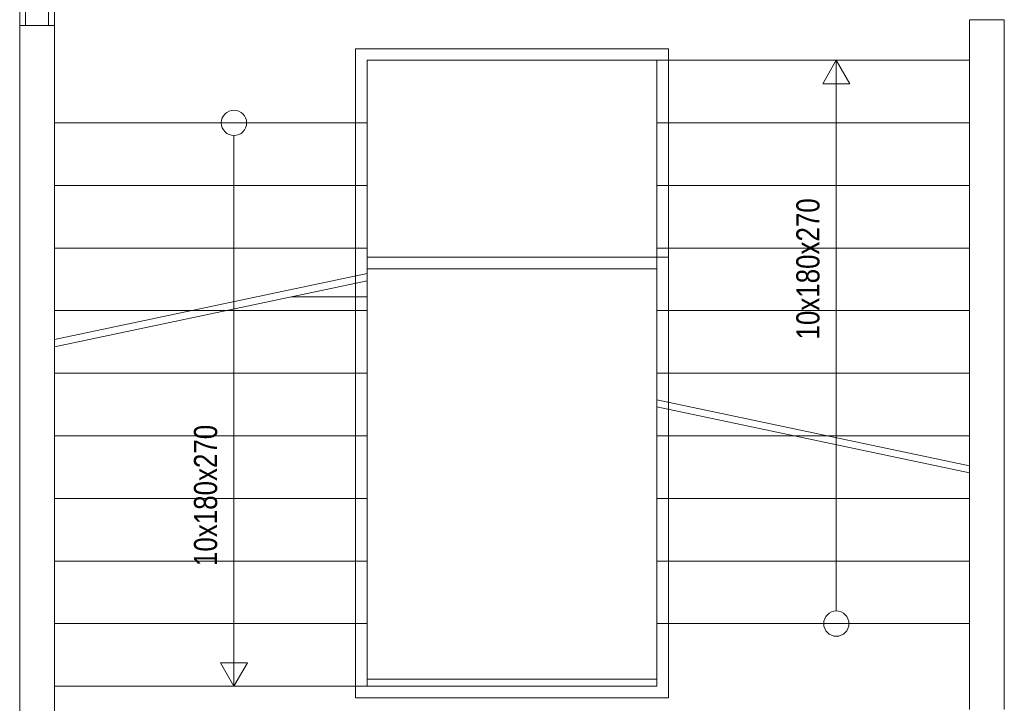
# Model space of a CAD drawing. Header units: millimetres. Extents: x 0 to 1216358, y -266558 to 2852.
# Tile 41 of 76: x 1123336 to 1127586, y -226522 to -223574. Entities that reach past the tile are written whole.
import ezdxf

# ---------------------------------------------------------------- set-up
doc = ezdxf.new("R2010")
doc.units = ezdxf.units.MM
doc.layers.get('0').update_dxf_attribs({"lineweight": 13})
doc.styles.get("Standard").update_dxf_attribs({"font": 'arial.ttf'})

# ---------------------------------------------------------------- blocks, each defined once
blk = doc.blocks.new('AXASXASXSAXA')
at = {"color": 8, "ltscale": 2}
for p, q in [((1161097.1, -227616.5), (1161097.1, -226416.5)), ((1161122.1, -227616.5), (1161122.1, -226416.5)), ((1161222.1, -227616.5), (1161222.1, -226416.5)), ((1161247.1, -226416.5), (1161247.1, -227616.5)), ((1161247.1, -227616.5), (1161097.1, -227616.5)), ((1161097.1, -227616.5), (1161097.1, -230967)), ((1161247.1, -230967), (1161247.1, -227616.5)), ((1165197.1, -227591.5), (1165347.1, -227591.5)), ((1165197.1, -227591.5), (1165197.1, -230566.5)), ((1165347.1, -227591.5), (1165347.1, -230566.5)), ((1163897.1, -227716.5), (1162547.1, -227716.5)), ((1162547.1, -227716.5), (1162547.1, -230516.5)), ((1163897.1, -227716.5), (1163897.1, -230516.5)), ((1165197.1, -227766.5), (1162597.1, -227766.5)), ((1162597.1, -227766.5), (1162597.1, -230466.5)), ((1163847.1, -227766.5), (1163847.1, -230466.5)), ((1164622.1, -227766.5), (1164563.6, -227868)), ((1164680.7, -227868), (1164622.1, -227766.5)), ((1164622.1, -230142), (1164622.1, -227766.5)), ((1164563.6, -227868), (1164680.7, -227868)), ((1162597.1, -228036.5), (1161247.1, -228036.5)), ((1165197.1, -228036.5), (1163847.1, -228036.5)), ((1162022.1, -228091.1), (1162022.1, -230466.5)), ((1162597.1, -228306.5), (1161247.1, -228306.5)), ((1165197.1, -228306.5), (1163847.1, -228306.5)), ((1162597.1, -228576.5), (1161247.1, -228576.5)), ((1165197.1, -228576.5), (1163847.1, -228576.5)), ((1163897.1, -228616.5), (1162597.1, -228616.5)), ((1162597.1, -228686.5), (1161247.1, -228971.3)), ((1163847.1, -228666.5), (1162597.1, -228666.5)), ((1162597.1, -228717.2), (1161247.1, -229002)), ((1162597.1, -228786.5), (1162268.4, -228786.5)), ((1162597.1, -228846.5), (1161247.1, -228846.5)), ((1165197.1, -228846.5), (1163847.1, -228846.5)), ((1162597.1, -229116.5), (1161247.1, -229116.5)), ((1165197.1, -229116.5), (1163847.1, -229116.5)), ((1165197.1, -229515.9), (1163847.1, -229231.1)), ((1165197.1, -229546.5), (1163847.1, -229261.8)), ((1162597.1, -229386.5), (1161247.1, -229386.5)), ((1165197.1, -229386.5), (1163847.1, -229386.5)), ((1162597.1, -229656.5), (1161247.1, -229656.5)), ((1165197.1, -229656.5), (1163847.1, -229656.5)), ((1162597.1, -229926.5), (1161247.1, -229926.5)), ((1165197.1, -229926.5), (1163847.1, -229926.5)), ((1162597.1, -230196.5), (1161247.1, -230196.5)), ((1165197.1, -230196.5), (1163847.1, -230196.5)), ((1162022.1, -230466.5), (1161963.6, -230365.1)), ((1161963.6, -230365.1), (1162080.7, -230365.1)), ((1162080.7, -230365.1), (1162022.1, -230466.5)), ((1162597.1, -230466.5), (1161247.1, -230466.5)), ((1163847.1, -230436.5), (1162597.1, -230436.5)), ((1163847.1, -230466.5), (1162597.1, -230466.5)), ((1163897.1, -230516.5), (1162547.1, -230516.5))]:
    blk.add_line(p, q, dxfattribs=at)
for centre in [(1162022.1, -228036.5), (1164622.1, -230196.5)]:
    blk.add_circle(centre, 54.6, dxfattribs=at)
at = {"color": 8, "ltscale": 2, "width": 0.8}
for p in [(1164549.3, -228970.9), (1161949.3, -229947.9)]:
    blk.add_text('10x180x270', height=100, rotation=90, dxfattribs=at).set_placement(p)

msp = doc.modelspace()

# ---------------------------------------------------------------- block references
msp.add_blockref('AXASXASXSAXA', (-37761.6, 4017.9))

doc.saveas('drawing.dxf')
